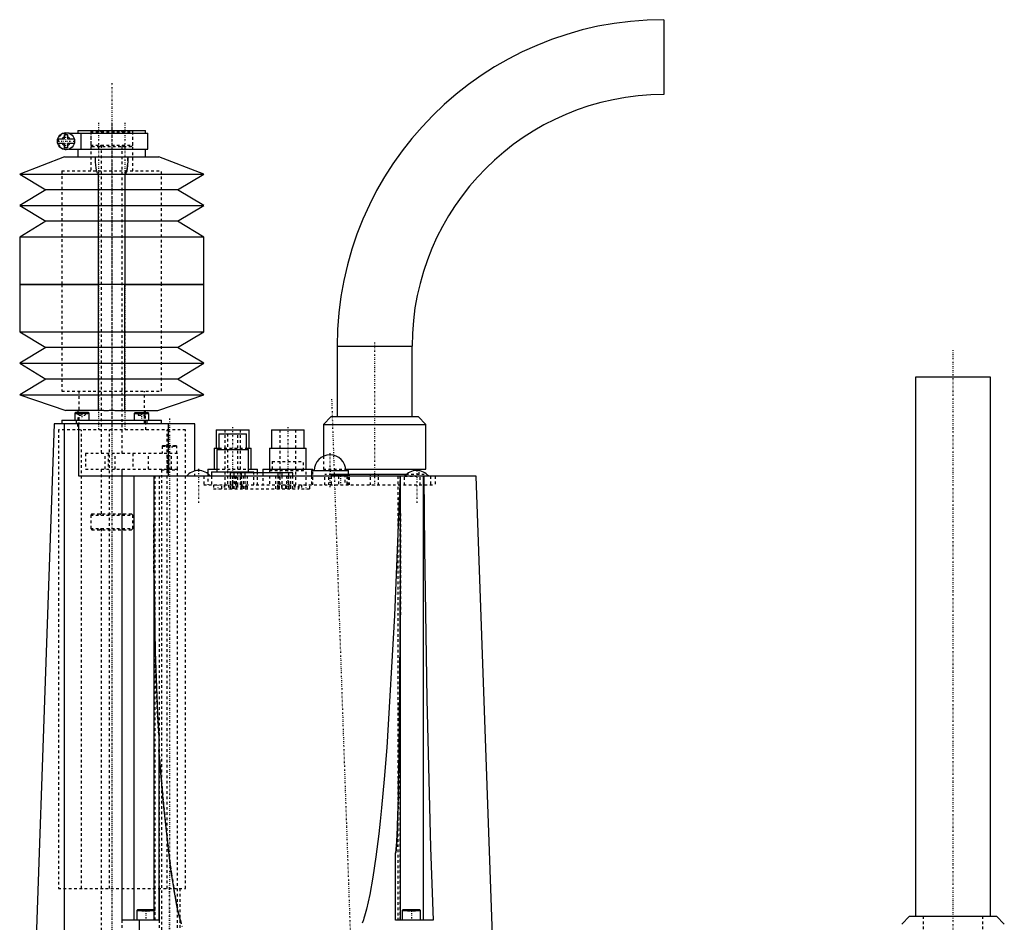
# Model space of a CAD drawing. Extents: x -210 to 209, y -3 to 513.
# Tile 2 of 2: x -210 to 164, y 170 to 513. Entities that reach past the tile are written whole.
import ezdxf

# ---------------------------------------------------------------- set-up
doc = ezdxf.new("R2010")
doc.units = 0
doc.linetypes.add('CENTER', pattern=[1.5, 0.45, -0.5, 0.05, -0.5])
doc.linetypes.add('DASHED', pattern=[2, 1, -1])
for name, color, linetype in [('AM_0', 7, 'CONTINUOUS'), ('AM_3', 7, 'DASHED'), ('AM_7', 7, 'CENTER')]:
    doc.layers.add(name, color=color, linetype=linetype)

msp = doc.modelspace()

# ---------------------------------------------------------------- linework, layer by layer
at = {"layer": 'AM_0', "color": 7, "linetype": 'CONTINUOUS'}
for p, q in [((35, 513), (35, 484.5)), ((-193, 467.7), (-193, 469.3)), ((-193, 469.3), (-191.8, 469.3)), ((-191.8, 469.3), (-191.8, 467.7)), ((-191.15, 469.8), (-161.3, 469.8)), ((-187.9, 470.8), (-187.9, 469.8)), ((-187.9, 470.8), (-162.1, 470.8)), ((-186.78, 469.8), (-186.78, 463.8)), ((-162.1, 469.8), (-162.1, 470.8)), ((-161.3, 463.8), (-161.3, 469.8)), ((-195.52, 467.7), (-193, 467.7)), ((-193, 465.9), (-195.52, 465.9)), ((-193, 464.3), (-193, 465.9)), ((-191.8, 467.7), (-189.28, 467.7)), ((-191.8, 465.9), (-191.8, 464.3)), ((-189.28, 465.9), (-191.8, 465.9)), ((-192.9, 460.8), (-210, 454.3)), ((-191.8, 464.3), (-193, 464.3)), ((-192.9, 460.8), (-157.1, 460.8)), ((-191.15, 463.8), (-161.3, 463.8)), ((-187.9, 463.8), (-187.9, 460.8)), ((-162.1, 460.8), (-162.1, 463.8)), ((-140, 454.3), (-157.1, 460.8)), ((-210, 454.3), (-200, 448.3)), ((-210, 454.3), (-140, 454.3)), ((-180, 412.3), (-180, 454.3)), ((-170, 454.3), (-170, 412.3)), ((-150, 448.3), (-140, 454.3)), ((-200, 448.3), (-210, 442.3)), ((-150, 448.3), (-200, 448.3)), ((-140, 442.3), (-150, 448.3)), ((-210, 442.3), (-200, 436.3)), ((-210, 442.3), (-140, 442.3)), ((-150, 436.3), (-140, 442.3)), ((-200, 436.3), (-210, 430.3)), ((-150, 436.3), (-200, 436.3)), ((-140, 430.3), (-150, 436.3)), ((-210, 430.3), (-210, 412.3)), ((-140, 430.3), (-210, 430.3)), ((-140, 412.3), (-140, 430.3)), ((-210, 412.3), (-210, 394.3)), ((-140, 412.3), (-210, 412.3)), ((-210, 412.3), (-180, 412.3)), ((-180, 364.3), (-180, 412.3)), ((-170, 364.3), (-170, 412.3)), ((-170, 412.3), (-140, 412.3)), ((-140, 394.3), (-140, 412.3)), ((-210, 394.3), (-200, 388.3)), ((-210, 394.3), (-140, 394.3)), ((-150, 388.3), (-140, 394.3)), ((-200, 388.3), (-210, 382.3)), ((-150, 388.3), (-200, 388.3)), ((-140, 382.3), (-150, 388.3)), ((-89.25, 388.75), (-89.25, 362)), ((-89.25, 388.75), (-60.75, 388.75)), ((-60.75, 362), (-60.75, 388.75)), ((-210, 382.3), (-200, 376.3)), ((-210, 382.3), (-140, 382.3)), ((-150, 376.3), (-140, 382.3)), ((-200, 376.3), (-210, 370.3)), ((-150, 376.3), (-200, 376.3)), ((-140, 370.3), (-150, 376.3)), ((130.75, 377), (130.75, 172)), ((159.25, 377), (130.75, 377)), ((159.25, 172), (159.25, 377)), ((-210, 370.3), (-192.5, 364.3)), ((-210, 370.3), (-140, 370.3)), ((-157.5, 364.3), (-140, 370.3)), ((-177.98, 364.3), (-192.5, 364.3)), ((-188.66, 363.7), (-189.06, 363.3)), ((-189.06, 363.3), (-189.06, 360.7)), ((-189.06, 363.3), (-183.56, 363.3)), ((-188.66, 363.7), (-183.96, 363.7)), ((-187.85, 364.3), (-187.85, 363.7)), ((-183.56, 363.3), (-183.96, 363.7)), ((-183.56, 360.7), (-183.56, 363.3)), ((-172.02, 364.3), (-157.5, 364.3)), ((-166.04, 363.6), (-166.44, 363.2)), ((-166.04, 363.6), (-161.34, 363.6)), ((-162.15, 363.6), (-162.15, 364.3)), ((-160.94, 363.2), (-161.34, 363.6)), ((-194, 360.7), (-194, 359.3)), ((-194, 360.7), (-156, 360.7)), ((-166.44, 363.2), (-166.44, 360.7)), ((-166.44, 363.2), (-160.94, 363.2)), ((-160.94, 360.7), (-160.94, 363.2)), ((-156, 359.3), (-156, 360.7)), ((-91.5, 362), (-94.5, 359)), ((-91.5, 362), (-58.5, 362)), ((-55.5, 359), (-58.5, 362)), ((-196.86, 359.3), (-203.7, 163.5)), ((-143.4, 359.3), (-196.86, 359.3)), ((-192.98, 157.5), (-192.98, 359.3)), ((-187.48, 339.3), (-187.48, 359.3)), ((-153.4, 339.3), (-153.4, 359.3)), ((-143.4, 341.33), (-143.4, 359.3)), ((-135.25, 357), (-135.25, 350)), ((-135.25, 357), (-122.75, 357)), ((-122.75, 350), (-122.75, 357)), ((-114.25, 357), (-114.25, 350)), ((-114.25, 357), (-101.75, 357)), ((-101.75, 350), (-101.75, 357)), ((-94.5, 359), (-94.5, 346.95)), ((-94.5, 359), (-55.5, 359)), ((-55.5, 342), (-55.5, 359)), ((-134.25, 355.5), (-134.25, 349.5)), ((-134.25, 355.5), (-123.75, 355.5)), ((-123.75, 349.5), (-123.75, 355.5)), ((-136, 350), (-136, 342)), ((-136, 350), (-134.26, 350)), ((-135, 349.5), (-135, 341)), ((-135, 349.5), (-123, 349.5)), ((-123.74, 350), (-122, 350)), ((-123, 341), (-123, 349.5)), ((-122, 342), (-122, 350)), ((-115, 350), (-115, 342)), ((-115, 350), (-101, 350)), ((-101, 342), (-101, 350)), ((-171, 339.3), (-171, 342)), ((-138.5, 342), (-138.5, 340.35)), ((-138.5, 342), (-135, 342)), ((-137, 341), (-137, 339.3)), ((-137, 341), (-121, 341)), ((-123, 342), (-119.5, 342)), ((-121, 340.6), (-121, 341)), ((-119.5, 340.6), (-119.5, 342)), ((-117.5, 342), (-117.5, 340.6)), ((-117.5, 342), (-98.5, 342)), ((-99, 341.5), (-99, 339.3)), ((-99, 341.5), (-85, 341.5)), ((-98.5, 341.5), (-98.5, 342)), ((-86.03, 342), (-55.5, 342)), ((-85, 340), (-85, 341.5)), ((-58.1, 341.43), (-58.1, 342)), ((-36.32, 339.3), (-187.48, 339.3)), ((-171, 170.5), (-171, 339.3)), ((-166.47, 170.5), (-166.47, 339.3)), ((-158.93, 339.3), (-159, 170.5)), ((-129.9, 340.6), (-129.9, 339.3)), ((-106.1, 340.6), (-129.9, 340.6)), ((-128.4, 339.3), (-128.4, 340.6)), ((-125.8, 340.6), (-125.8, 339.3)), ((-124.3, 339.3), (-124.3, 340.6)), ((-111.7, 339.3), (-111.7, 340.6)), ((-110.2, 339.3), (-110.2, 340.6)), ((-107.6, 339.3), (-107.6, 340.6)), ((-106.1, 339.3), (-106.1, 340.6)), ((-91.5, 339.8), (-91.5, 339.3)), ((-91.5, 339.8), (-84.5, 339.8)), ((-62.93, 340), (-91.3, 340)), ((-84.5, 339.3), (-84.5, 339.8)), ((-76.52, 339.3), (-76.52, 340)), ((-73.48, 339.3), (-73.48, 340)), ((-65.1, 170.5), (-65.11, 339.3)), ((-56.4, 170.5), (-56.4, 339.3)), ((-30.03, 159.38), (-36.32, 339.3)), ((-157.1, 241.07), (-157.1, 170.5)), ((-67.1, 170.5), (-67.1, 196.01)), ((-165.1, 174.5), (-165.5, 174.1)), ((-165.5, 174.1), (-165.5, 170.5)), ((-165.5, 174.1), (-159, 174.1)), ((-165.1, 174.5), (-159, 174.5)), ((-64.1, 174.5), (-64.5, 174.1)), ((-64.5, 174.1), (-64.5, 170.5)), ((-64.5, 174.1), (-57.5, 174.1)), ((-64.1, 174.5), (-57.9, 174.5)), ((-57.5, 174.1), (-57.9, 174.5)), ((-57.5, 170.5), (-57.5, 174.1)), ((-157.1, 170.5), (-171, 170.5)), ((-164.38, 157.5), (-164.38, 170.5)), ((-52.7, 170.5), (-67.1, 170.5)), ((128.5, 172), (125.5, 169)), ((128.5, 172), (161.5, 172)), ((164.5, 169), (161.5, 172))]:
    msp.add_line(p, q, dxfattribs=at)
for points in [[(-180, 454.3, 0), (-180, 454.3, 0), (-180, 454.3, 0), (-180.01, 454.3, 0), (-180.01, 454.3, 0), (-180.01, 454.3, 0), (-180.01, 454.3, 0), (-180.02, 454.3, 0), (-180.02, 454.3, 0), (-180.02, 454.3, 0), (-180.03, 454.3, 0), (-180.03, 454.3, 0), (-180.03, 454.3, 0), (-180.03, 454.3, 0), (-180.03, 454.3, 0), (-180.04, 454.3, 0), (-180.04, 454.3, 0), (-180.04, 454.3, 0), (-180.05, 454.3, 0), (-180.05, 454.3, 0), (-180.05, 454.31, 0), (-180.05, 454.31, 0), (-180.05, 454.31, 0), (-180.06, 454.31, 0), (-180.06, 454.31, 0), (-180.06, 454.31, 0), (-180.06, 454.31, 0), (-180.07, 454.31, 0), (-180.07, 454.31, 0), (-180.07, 454.31, 0), (-180.07, 454.31, 0), (-180.08, 454.31, 0), (-180.08, 454.31, 0), (-180.08, 454.31, 0), (-180.08, 454.32, 0), (-180.09, 454.32, 0), (-180.09, 454.32, 0), (-180.09, 454.32, 0), (-180.1, 454.32, 0), (-180.1, 454.32, 0), (-180.1, 454.32, 0), (-180.1, 454.32, 0), (-180.1, 454.32, 0), (-180.11, 454.33, 0), (-180.11, 454.33, 0), (-180.11, 454.33, 0), (-180.12, 454.33, 0), (-180.12, 454.33, 0), (-180.12, 454.33, 0), (-180.12, 454.33, 0), (-180.13, 454.33, 0), (-180.14, 454.34, 0), (-180.15, 454.35, 0), (-180.16, 454.36, 0), (-180.17, 454.36, 0), (-180.19, 454.38, 0), (-180.21, 454.39, 0), (-180.23, 454.41, 0), (-180.24, 454.43, 0), (-180.26, 454.45, 0), (-180.27, 454.46, 0), (-180.28, 454.47, 0), (-180.3, 454.49, 0), (-180.31, 454.52, 0), (-180.32, 454.53, 0), (-180.37, 454.61, 0), (-180.48, 454.81, 0), (-180.57, 455.06, 0), (-180.66, 455.35, 0), (-180.75, 455.69, 0), (-180.83, 456.06, 0), (-180.87, 456.26, 0), (-180.9, 456.47, 0), (-180.96, 456.91, 0), (-181.02, 457.38, 0), (-181.13, 459.18, 0), (-181.13, 460.8, 0)], [(-168.87, 460.8, 0), (-168.87, 459.18, 0), (-169.13, 456.26, 0), (-169.43, 455.06, 0), (-169.52, 454.81, 0), (-169.63, 454.61, 0), (-169.68, 454.53, 0), (-169.69, 454.52, 0), (-169.7, 454.49, 0), (-169.72, 454.47, 0), (-169.73, 454.46, 0), (-169.74, 454.45, 0), (-169.76, 454.43, 0), (-169.77, 454.41, 0), (-169.79, 454.39, 0), (-169.81, 454.38, 0), (-169.83, 454.36, 0), (-169.84, 454.36, 0), (-169.85, 454.35, 0), (-169.86, 454.34, 0), (-169.87, 454.33, 0), (-169.88, 454.33, 0), (-169.88, 454.33, 0), (-169.88, 454.33, 0), (-169.88, 454.33, 0), (-169.89, 454.33, 0), (-169.89, 454.33, 0), (-169.89, 454.33, 0), (-169.9, 454.32, 0), (-169.9, 454.32, 0), (-169.9, 454.32, 0), (-169.9, 454.32, 0), (-169.9, 454.32, 0), (-169.91, 454.32, 0), (-169.91, 454.32, 0), (-169.91, 454.32, 0), (-169.92, 454.32, 0), (-169.92, 454.31, 0), (-169.92, 454.31, 0), (-169.92, 454.31, 0), (-169.93, 454.31, 0), (-169.93, 454.31, 0), (-169.93, 454.31, 0), (-169.93, 454.31, 0), (-169.94, 454.31, 0), (-169.94, 454.31, 0), (-169.94, 454.31, 0), (-169.94, 454.31, 0), (-169.95, 454.31, 0), (-169.95, 454.31, 0), (-169.95, 454.31, 0), (-169.95, 454.3, 0), (-169.95, 454.3, 0), (-169.96, 454.3, 0), (-169.96, 454.3, 0), (-169.96, 454.3, 0), (-169.97, 454.3, 0), (-169.97, 454.3, 0), (-169.97, 454.3, 0), (-169.97, 454.3, 0), (-169.97, 454.3, 0), (-169.98, 454.3, 0), (-169.98, 454.3, 0), (-169.98, 454.3, 0), (-169.99, 454.3, 0), (-169.99, 454.3, 0), (-169.99, 454.3, 0), (-169.99, 454.3, 0), (-170, 454.3, 0), (-170, 454.3, 0), (-170, 454.3, 0)], [(-177.98, 364.3, 0), (-177.82, 364.31, 0), (-177.49, 364.34, 0), (-177.16, 364.36, 0), (-177, 364.37, 0), (-176.83, 364.38, 0), (-176.5, 364.39, 0), (-176.17, 364.4, 0), (-175.83, 364.41, 0), (-175.5, 364.42, 0), (-175.17, 364.42, 0), (-175, 364.42, 0), (-174.83, 364.42, 0), (-174.5, 364.42, 0), (-174.17, 364.41, 0), (-173.83, 364.4, 0), (-173.5, 364.39, 0), (-173.17, 364.38, 0), (-173, 364.37, 0), (-172.84, 364.36, 0), (-172.51, 364.34, 0), (-172.18, 364.31, 0), (-172.02, 364.3, 0)], [(-65.33, 339.3, 0), (-67.4, 286.31, 0), (-70.38, 236.09, 0), (-71.35, 224.09, 0), (-72.36, 213.16, 0), (-72.88, 208.09, 0), (-73.42, 203.3, 0), (-74.53, 194.51, 0), (-75.68, 186.81, 0), (-76.87, 180.2, 0), (-78.11, 174.69, 0), (-78.86, 171.98, 0), (-79.07, 171.27, 0), (-79.29, 170.6, 0), (-79.39, 170.27, 0), (-79.5, 169.95, 0), (-79.72, 169.34, 0)], [(-56.28, 339.3, 0), (-56, 312.02, 0), (-55.13, 254.58, 0), (-53.8, 198.17, 0), (-52.7, 170.5, 0)], [(-67.1, 196.01, 0), (-67.1, 196.01, 0), (-67.09, 196.01, 0), (-67.09, 196.01, 0), (-67.09, 196.01, 0), (-67.08, 196.01, 0), (-67.08, 196.01, 0), (-67.07, 196.01, 0), (-67.07, 196.02, 0), (-67.06, 196.02, 0), (-67.06, 196.02, 0), (-67.06, 196.02, 0), (-67.06, 196.02, 0), (-67.05, 196.03, 0), (-67.05, 196.03, 0), (-67.05, 196.04, 0), (-67.04, 196.04, 0), (-67.04, 196.05, 0), (-67.04, 196.05, 0), (-67.04, 196.05, 0), (-67.03, 196.05, 0), (-67.03, 196.06, 0), (-67.03, 196.06, 0), (-67.03, 196.06, 0), (-67.03, 196.07, 0), (-67.02, 196.07, 0), (-67.02, 196.07, 0), (-67.02, 196.08, 0), (-67.02, 196.08, 0), (-67.02, 196.09, 0), (-67.01, 196.1, 0), (-67, 196.13, 0), (-66.99, 196.16, 0), (-66.98, 196.19, 0), (-66.97, 196.22, 0), (-66.96, 196.24, 0), (-66.96, 196.25, 0), (-66.95, 196.29, 0), (-66.94, 196.32, 0), (-66.92, 196.43, 0), (-66.9, 196.53, 0), (-66.89, 196.62, 0), (-66.86, 196.81, 0), (-66.83, 196.99, 0), (-66.76, 197.64, 0), (-66.67, 198.78, 0), (-66.63, 199.35, 0), (-66.59, 199.93, 0), (-66.52, 201.09, 0), (-66.46, 202.27, 0), (-66.29, 206.49, 0), (-66.06, 213.81, 0), (-65.98, 217.4, 0), (-65.9, 220.86, 0), (-65.77, 227.63, 0), (-65.66, 234.54, 0), (-65.36, 259.58, 0), (-65.13, 303.64, 0), (-65.1, 325.13, 0)], [(-159, 321, 0), (-158.94, 304, 0), (-158.48, 272.66, 0), (-157.63, 248.89, 0), (-157.1, 241.07, 0)], [(-148.47, 168.92, 0), (-148.86, 170.28, 0), (-149.54, 172.97, 0), (-150.22, 176.1, 0), (-150.89, 179.67, 0), (-151.23, 181.62, 0), (-151.56, 183.68, 0), (-152.23, 188.13, 0), (-152.9, 193.02, 0), (-155.19, 213.52, 0), (-157.1, 235.22, 0)]]:
    msp.add_polyline3d(points, dxfattribs=at)
msp.add_circle((-192.4, 466.8), 3.25, dxfattribs=at)
for centre, radius, start, end in [((35, 388.75), 124.25, 90, 180), ((35, 388.75), 95.75, 90, 180), ((-192.4, 466.8), 1.75, 110.051, 149.0503), ((-192.4, 466.8), 1.75, 30.9497, 69.949), ((-192.4, 466.8), 1.75, 210.9497, 249.949), ((-192.4, 466.8), 1.75, 290.051, 329.0503), ((-92, 341.5), 6, 0, 180), ((-142, 335.6), 5.9, 38.8379, 141.1621), ((-59, 335.6), 5.9, 38.8379, 141.1621), ((-91.3, 339.8), 0.2, 90, 180), ((-84.7, 339.8), 0.2, 0, 90)]:
    msp.add_arc(centre, radius, start, end, dxfattribs=at)
at = {"layer": 'AM_3', "color": 6, "linetype": 'DASHED'}
for p, q in [((-191.15, 469.8), (-192.4, 469.8)), ((-183, 470.8), (-183, 455.45)), ((-182.5, 470.8), (-183, 470.3)), ((-183, 470.3), (-183, 465.3)), ((-183, 470.3), (-167, 470.3)), ((-179.5, 470.8), (-179, 470.3)), ((-178.5, 470.8), (-179, 470.3)), ((-171, 470.3), (-171.5, 470.8)), ((-171, 470.3), (-170.5, 470.8)), ((-167, 470.3), (-167.5, 470.8)), ((-167, 455.45), (-167, 470.8)), ((-167, 465.3), (-167, 470.3)), ((-183, 465.3), (-182.5, 464.8)), ((-183, 465.3), (-167, 465.3)), ((-182.5, 464.8), (-167.5, 464.8)), ((-179, 465.3), (-179.5, 464.8)), ((-179, 465.3), (-179, 348)), ((-171, 348), (-171, 465.3)), ((-170.5, 464.8), (-171, 465.3)), ((-167.5, 464.8), (-167, 465.3)), ((-192.4, 463.8), (-191.15, 463.8)), ((-194, 455.45), (-194, 412.3)), ((-194, 455.45), (-156, 455.45)), ((-156, 412.3), (-156, 455.45)), ((-194, 412.3), (-194, 371.75)), ((-156, 371.75), (-156, 412.3)), ((-194, 371.75), (-156, 371.75)), ((-187.5, 371.75), (-187.5, 359.3)), ((-162.5, 359.3), (-162.5, 371.75)), ((-188.66, 363.6), (-189.06, 363.2)), ((-188.66, 363.6), (-183.96, 363.6)), ((-187.85, 363.7), (-187.85, 359.3)), ((-187.56, 363.7), (-187.56, 362.6)), ((-186.31, 363.7), (-186.31, 362.6)), ((-185.06, 363.7), (-185.06, 362.6)), ((-183.56, 363.2), (-183.96, 363.6)), ((-164.94, 363.6), (-164.94, 362.6)), ((-163.69, 363.6), (-163.69, 362.6)), ((-162.44, 363.6), (-162.44, 362.6)), ((-162.15, 359.3), (-162.15, 363.6)), ((-189.06, 363.2), (-183.56, 363.2)), ((-188.5, 360.7), (-188.5, 359.3)), ((-187.56, 362.6), (-185.06, 362.6)), ((-185.27, 360.6), (-185.27, 360.7)), ((-185.27, 360.6), (-183.77, 360.6)), ((-183.77, 360.7), (-183.77, 360.6)), ((-166.23, 360.7), (-166.23, 360.6)), ((-166.23, 360.6), (-164.73, 360.6)), ((-164.94, 362.6), (-162.44, 362.6)), ((-164.73, 360.6), (-164.73, 360.7)), ((-161.5, 359.3), (-161.5, 360.7)), ((-195.3, 357), (-195.3, 182.5)), ((-146.9, 357), (-195.3, 357)), ((-188, 359.3), (-188, 357)), ((-186.52, 182.5), (-186.52, 357)), ((-175.8, 182.5), (-175.8, 357)), ((-162, 357), (-162, 359.3)), ((-153.9, 182.5), (-153.9, 357)), ((-146.9, 182.5), (-146.9, 357)), ((-132, 357), (-132, 336)), ((-126, 336), (-126, 357)), ((-111, 357), (-111, 336)), ((-105, 336), (-105, 357)), ((-131, 355.5), (-131, 336)), ((-127, 336), (-127, 355.5)), ((-155.55, 351), (-155.75, 350.8)), ((-155.75, 350.8), (-155.75, 348)), ((-155.75, 350.8), (-150.25, 350.8)), ((-155.55, 351), (-150.45, 351)), ((-154.25, 351), (-154.25, 350.5)), ((-154.25, 350.5), (-151.75, 350.5)), ((-153, 351), (-153, 350.5)), ((-151.75, 351), (-151.75, 350.5)), ((-150.25, 350.8), (-150.45, 351)), ((-150.25, 348), (-150.25, 350.8)), ((-134.26, 350), (-123.74, 350)), ((-185, 348), (-185, 342)), ((-150, 348), (-185, 348)), ((-177.53, 342), (-177.53, 348)), ((-176.3, 348), (-176.3, 342)), ((-173.7, 342), (-173.7, 348)), ((-167, 348), (-167, 342)), ((-161.07, 342), (-161.07, 348)), ((-153.76, 342), (-153.76, 348)), ((-152.22, 342), (-152.22, 348)), ((-150, 342), (-150, 348)), ((-114, 345), (-114, 341.5)), ((-114, 345), (-102, 345)), ((-102, 341.5), (-102, 345)), ((-94.5, 346.95), (-94.5, 342)), ((-185, 342), (-150, 342)), ((-179, 342), (-179, 324.5)), ((-155.75, 342), (-156, 341.8)), ((-156, 341.8), (-156, 155.2)), ((-156, 341.8), (-150, 341.8)), ((-150, 341.8), (-150.25, 342)), ((-150, 155.5), (-150, 341.8)), ((-143.4, 339.3), (-143.4, 341.33)), ((-135, 342), (-123, 342)), ((-115, 341.5), (-115, 336)), ((-115, 341.5), (-101, 341.5)), ((-101, 336), (-101, 341.5)), ((-98.5, 336), (-98.5, 341.5)), ((-94.5, 342), (-86.03, 342)), ((-91.9, 342), (-91.9, 340)), ((-58.1, 340), (-58.1, 341.43)), ((-158.51, 170.5), (-158.51, 339.3)), ((-156.8, 170.5), (-156.8, 339.3)), ((-140, 339.3), (-140, 336)), ((-138.5, 340.35), (-138.5, 336)), ((-137, 339.3), (-137, 336)), ((-129.9, 339.3), (-129.9, 334.5)), ((-129.88, 334.5), (-129.88, 340.6)), ((-129.08, 334.5), (-129.08, 340.6)), ((-128.4, 334.5), (-128.4, 339.3)), ((-128, 339.3), (-128, 336)), ((-127.6, 334.5), (-127.6, 340.6)), ((-110.2, 340.6), (-125.8, 340.6)), ((-125.8, 339.3), (-125.8, 334.5)), ((-125.77, 334.5), (-125.77, 340.6)), ((-124.87, 334.5), (-124.87, 340.6)), ((-124.3, 334.5), (-124.3, 339.3)), ((-123.4, 334.5), (-123.4, 340.6)), ((-121, 336), (-121, 340.6)), ((-119.5, 336), (-119.5, 340.6)), ((-117.5, 340.6), (-117.5, 336)), ((-112.6, 334.5), (-112.6, 340.6)), ((-111.7, 334.5), (-111.7, 339.3)), ((-111.13, 334.5), (-111.13, 340.6)), ((-110.23, 334.5), (-110.23, 340.6)), ((-110.2, 334.5), (-110.2, 339.3)), ((-108.4, 334.5), (-108.4, 340.6)), ((-107.6, 334.5), (-107.6, 339.3)), ((-106.92, 334.5), (-106.92, 340.6)), ((-106.12, 334.5), (-106.12, 340.6)), ((-106.1, 334.5), (-106.1, 339.3)), ((-99, 339.3), (-99, 336)), ((-93.9, 336), (-93.9, 340)), ((-91.3, 340), (-93.9, 340)), ((-92.38, 336), (-92.38, 340)), ((-91.5, 339.3), (-91.5, 336)), ((-85, 340), (-89.5, 340)), ((-89.5, 340), (-89.5, 339.5)), ((-89.5, 339.5), (-86.5, 339.5)), ((-88.8, 339.3), (-88.8, 336)), ((-88, 340), (-88, 339.5)), ((-86.5, 340), (-86.5, 339.5)), ((-86.3, 340), (-86.3, 336)), ((-85.58, 339.3), (-85.58, 336)), ((-85, 336), (-85, 340)), ((-84.5, 336), (-84.5, 339.3)), ((-76.52, 336), (-76.52, 339.3)), ((-73.48, 336), (-73.48, 339.3)), ((-66.2, 339.3), (-66.2, 170.5)), ((-65.3, 170.5), (-65.3, 339.3)), ((-63.7, 336), (-63.7, 340)), ((-63.6, 339.3), (-59, 339.3)), ((-56.1, 340), (-62.93, 340)), ((-57.62, 336), (-57.62, 340)), ((-56.1, 336), (-56.1, 340)), ((-53.78, 339.3), (-53.78, 336)), ((-52, 339.3), (-52, 336)), ((-140, 336), (-52, 336)), ((-136.3, 336), (-136.3, 334.5)), ((-136.3, 334.5), (-133.1, 334.5)), ((-133.1, 334.5), (-133.1, 336)), ((-132.2, 336), (-132.2, 334.5)), ((-132.2, 334.5), (-103.8, 334.5)), ((-132.17, 336), (-132.17, 334.5)), ((-132.1, 336), (-132.1, 334.5)), ((-130.6, 336), (-130.6, 334.5)), ((-130.57, 336), (-130.57, 334.5)), ((-129, 336), (-129, 334.5)), ((-128.9, 334.5), (-128.9, 336)), ((-127.2, 336), (-127.2, 334.5)), ((-127.17, 336), (-127.17, 334.5)), ((-125.6, 336), (-125.6, 334.5)), ((-125.57, 336), (-125.57, 334.5)), ((-124, 336), (-124, 334.5)), ((-112, 336), (-112, 334.5)), ((-110.43, 336), (-110.43, 334.5)), ((-110.4, 336), (-110.4, 334.5)), ((-108.83, 336), (-108.83, 334.5)), ((-108.8, 334.5), (-108.8, 336)), ((-107.1, 336), (-107.1, 334.5)), ((-107, 336), (-107, 334.5)), ((-105.43, 336), (-105.43, 334.5)), ((-105.4, 336), (-105.4, 334.5)), ((-103.9, 334.5), (-103.9, 336)), ((-103.83, 336), (-103.83, 334.5)), ((-103.8, 334.5), (-103.8, 336)), ((-102.8, 336), (-102.8, 334.5)), ((-102.8, 334.5), (-99.6, 334.5)), ((-99.6, 334.5), (-99.6, 336)), ((-182.5, 325), (-183, 324.5)), ((-183, 324.5), (-183, 319.5)), ((-183, 324.5), (-167, 324.5)), ((-182.5, 325), (-167.5, 325)), ((-179.5, 325), (-179, 324.5)), ((-171, 324.5), (-170.5, 325)), ((-167, 324.5), (-167.5, 325)), ((-167, 319.5), (-167, 324.5)), ((-183, 319.5), (-182.5, 319)), ((-183, 319.5), (-167, 319.5)), ((-182.5, 319), (-167.5, 319)), ((-179, 319.5), (-179.5, 319)), ((-179, 319.5), (-179, 155)), ((-170.5, 319), (-171, 319.5)), ((-167.5, 319), (-167, 319.5)), ((-195.3, 182.5), (-146.9, 182.5)), ((-157, 182.5), (-157, 157.5)), ((-149, 157.5), (-149, 182.5)), ((-165.5, 174.1), (-158.5, 174.1)), ((-165.1, 174.5), (-158.9, 174.5)), ((-163.5, 174.5), (-163.5, 174)), ((-163.5, 174), (-160.5, 174)), ((-162, 174.5), (-162, 174)), ((-160.5, 174.5), (-160.5, 174)), ((-158.5, 174.1), (-158.9, 174.5)), ((-158.5, 170.5), (-158.5, 174.1)), ((-62.5, 174.5), (-62.5, 174)), ((-62.5, 174), (-59.5, 174)), ((-61, 174.5), (-61, 174)), ((-59.5, 174.5), (-59.5, 174)), ((-171, 155.5), (-171, 170.5)), ((-157.1, 170.5), (-156.8, 170.5)), ((133.7, 172), (133.7, 141)), ((156.3, 141), (156.3, 172))]:
    msp.add_line(p, q, dxfattribs=at)
for points in [[(-170, 454.3, 0), (-170, 454.3, 0), (-170, 454.3, 0), (-169.99, 454.3, 0), (-169.99, 454.3, 0), (-169.99, 454.3, 0), (-169.99, 454.3, 0), (-169.99, 454.3, 0), (-169.98, 454.3, 0), (-169.98, 454.3, 0), (-169.98, 454.3, 0), (-169.98, 454.3, 0), (-169.97, 454.3, 0), (-169.97, 454.3, 0), (-169.97, 454.3, 0), (-169.97, 454.3, 0), (-169.96, 454.3, 0), (-169.96, 454.3, 0), (-169.96, 454.3, 0), (-169.96, 454.3, 0), (-169.96, 454.3, 0), (-169.95, 454.3, 0), (-169.95, 454.31, 0), (-169.95, 454.31, 0), (-169.95, 454.31, 0), (-169.94, 454.31, 0), (-169.94, 454.31, 0), (-169.94, 454.31, 0), (-169.94, 454.31, 0), (-169.94, 454.31, 0), (-169.93, 454.31, 0), (-169.93, 454.31, 0), (-169.93, 454.31, 0), (-169.93, 454.31, 0), (-169.93, 454.31, 0), (-169.92, 454.31, 0), (-169.92, 454.31, 0), (-169.92, 454.31, 0), (-169.91, 454.32, 0), (-169.91, 454.32, 0), (-169.91, 454.32, 0), (-169.91, 454.32, 0), (-169.91, 454.32, 0), (-169.9, 454.32, 0), (-169.9, 454.32, 0), (-169.9, 454.32, 0), (-169.9, 454.32, 0), (-169.89, 454.32, 0), (-169.89, 454.33, 0), (-169.89, 454.33, 0), (-169.89, 454.33, 0), (-169.88, 454.33, 0), (-169.86, 454.34, 0), (-169.85, 454.35, 0), (-169.84, 454.35, 0), (-169.83, 454.37, 0), (-169.81, 454.38, 0), (-169.79, 454.39, 0), (-169.78, 454.41, 0), (-169.76, 454.43, 0), (-169.75, 454.44, 0), (-169.74, 454.45, 0), (-169.72, 454.47, 0), (-169.71, 454.49, 0), (-169.7, 454.5, 0), (-169.69, 454.51, 0), (-169.67, 454.54, 0), (-169.66, 454.56, 0), (-169.65, 454.58, 0), (-169.64, 454.59, 0), (-169.62, 454.62, 0), (-169.61, 454.65, 0), (-169.55, 454.77, 0), (-169.45, 455.01, 0), (-169.35, 455.31, 0), (-169.26, 455.66, 0), (-169.17, 456.05, 0), (-169.13, 456.26, 0), (-169.1, 456.49, 0), (-169.03, 456.96, 0), (-168.97, 457.46, 0), (-168.86, 459.29, 0), (-168.87, 460.8, 0)], [(-65.1, 325.13, 0), (-65.13, 303.64, 0), (-65.36, 259.58, 0), (-65.66, 234.54, 0), (-65.77, 227.63, 0), (-65.9, 220.86, 0), (-65.98, 217.4, 0), (-66.06, 213.81, 0), (-66.29, 206.49, 0), (-66.46, 202.27, 0), (-66.52, 201.09, 0), (-66.59, 199.93, 0), (-66.63, 199.35, 0), (-66.67, 198.78, 0), (-66.76, 197.64, 0), (-66.83, 196.99, 0), (-66.86, 196.81, 0), (-66.89, 196.62, 0), (-66.9, 196.53, 0), (-66.92, 196.43, 0), (-66.94, 196.32, 0), (-66.95, 196.29, 0), (-66.96, 196.25, 0), (-66.96, 196.24, 0), (-66.97, 196.22, 0), (-66.98, 196.19, 0), (-66.99, 196.16, 0), (-67, 196.13, 0), (-67.01, 196.1, 0), (-67.02, 196.09, 0), (-67.02, 196.08, 0), (-67.02, 196.08, 0), (-67.02, 196.07, 0), (-67.02, 196.07, 0), (-67.03, 196.07, 0), (-67.03, 196.06, 0), (-67.03, 196.06, 0), (-67.03, 196.06, 0), (-67.03, 196.05, 0), (-67.04, 196.05, 0), (-67.04, 196.05, 0), (-67.04, 196.05, 0), (-67.04, 196.04, 0), (-67.05, 196.04, 0), (-67.05, 196.03, 0), (-67.05, 196.03, 0), (-67.06, 196.02, 0), (-67.06, 196.02, 0), (-67.06, 196.02, 0), (-67.06, 196.02, 0), (-67.07, 196.02, 0), (-67.07, 196.01, 0), (-67.08, 196.01, 0), (-67.08, 196.01, 0), (-67.09, 196.01, 0), (-67.09, 196.01, 0), (-67.09, 196.01, 0), (-67.1, 196.01, 0), (-67.1, 196.01, 0)], [(-157.1, 241.07, 0), (-157.63, 248.89, 0), (-158.48, 272.66, 0), (-158.94, 304, 0), (-159, 321, 0)], [(-157.1, 235.22, 0), (-155.19, 213.52, 0), (-152.9, 193.02, 0), (-152.23, 188.13, 0), (-151.56, 183.68, 0), (-151.23, 181.62, 0), (-150.89, 179.67, 0), (-150.22, 176.1, 0), (-149.54, 172.97, 0), (-148.86, 170.28, 0), (-148.18, 168.04, 0)]]:
    msp.add_polyline3d(points, dxfattribs=at)
msp.add_arc((-192.4, 466.8), 3, 90, 270, dxfattribs=at)
at = {"layer": 'AM_7', "color": 4, "linetype": 'CENTER'}
for p, q in [((-175, 488.84), (-175, 91.96)), ((-180, 473.73), (-180, 409.38)), ((-175, 473.73), (-175, 409.38)), ((-170, 473.73), (-170, 409.38)), ((-192.4, 463.39), (-192.4, 470.21)), ((-195.81, 466.8), (-188.99, 466.8)), ((-180, 414.95), (-180, 356.65)), ((-175, 414.95), (-175, 356.65)), ((-170, 414.95), (-170, 356.65)), ((-75, 390.25), (-75, 335.8)), ((145, 140.55), (145, 387.25)), ((-175, 369.39), (-175, 147.41)), ((-91.37, 368.69), (-83.64, 147.08)), ((-186.31, 363.85), (-186.31, 360.45)), ((-163.69, 363.75), (-163.69, 360.45)), ((-153, 361.25), (-153, 135.75)), ((-129, 358.05), (-129, 334.95)), ((-108, 358.05), (-108, 334.95)), ((-92, 348.07), (-92, 335.2)), ((-142, 342.09), (-142, 329.11)), ((-98.3, 341.5), (-85.7, 341.5)), ((-59, 342.09), (-59, 329.11)), ((-88, 340.2), (-88, 335.8)), ((-134.7, 336.07), (-134.7, 334.43)), ((-130.5, 336.07), (-130.5, 334.43)), ((-105.5, 336.07), (-105.5, 334.43)), ((-101.2, 336.07), (-101.2, 334.43)), ((-153, 156.25), (-153, 183.75)), ((-162, 174.7), (-162, 170.3)), ((-61, 174.7), (-61, 170.3))]:
    msp.add_line(p, q, dxfattribs=at)

doc.saveas('drawing.dxf')
